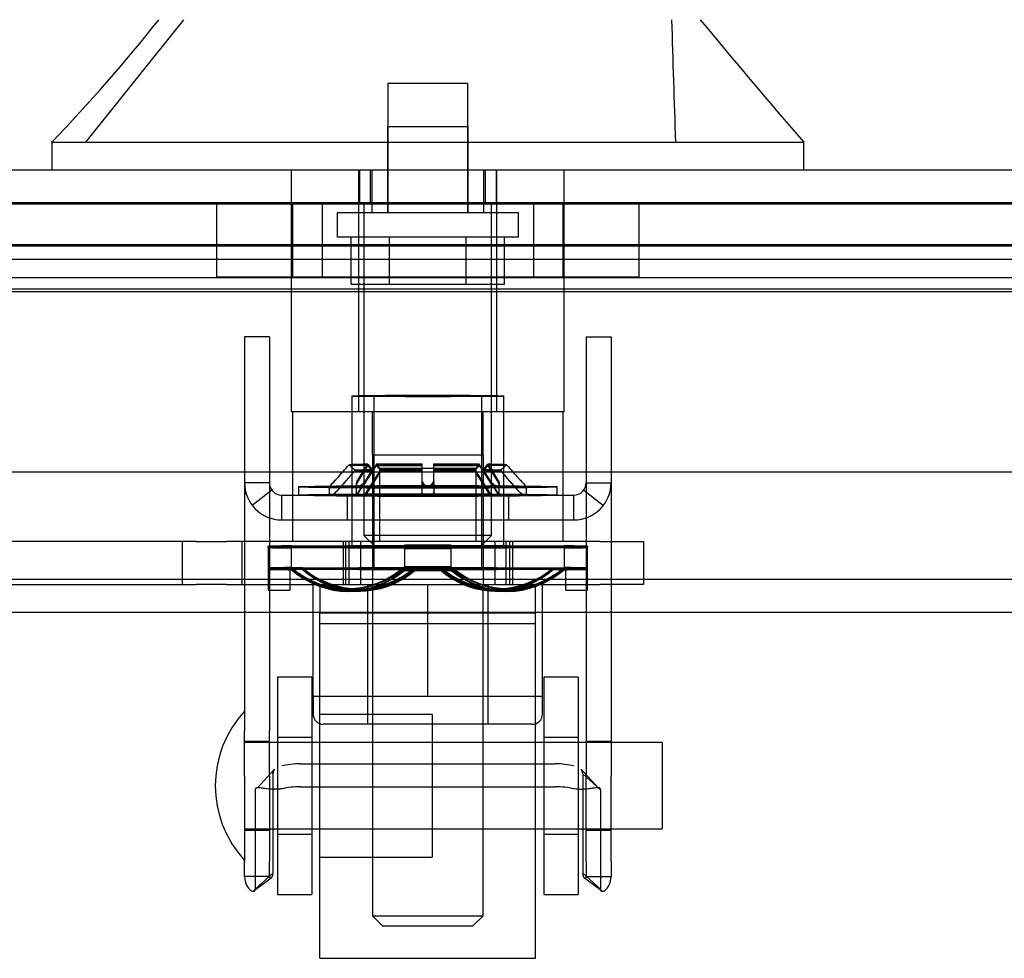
# Model space of a CAD drawing. Header units: inches. Extents: x 1 to 359, y -2 to 239.
# Tile 21 of 65: x 128.75 to 131.6, y 43.84 to 46.56. Entities that reach past the tile are written whole.
import ezdxf
from ezdxf.enums import TextEntityAlignment as Align
from ezdxf.lldxf.tags import DXFTag

# ---------------------------------------------------------------- set-up
doc = ezdxf.new("R2010")
doc.units = ezdxf.units.IN
doc.header["$MEASUREMENT"] = 0
for name, color, linetype in [('COM70220', 7, 'Continuous'), ('COM70838', 7, 'Continuous'), ('COM70839-6', 7, 'Continuous'), ('COM71196-10', 7, 'Continuous'), ('COM71298-10', 7, 'Continuous'), ('COM71299-10', 7, 'Continuous'), ('Default', 7, 'Continuous'), ('HAN13068', 7, 'Continuous'), ('HAN13068_NUT', 7, 'Continuous'), ('HAN13068_SCREW', 7, 'Continuous'), ('HAN_NUT', 7, 'Continuous'), ('NTS18147', 7, 'Continuous'), ('ROL87452', 7, 'Continuous'), ('RVT17786', 7, 'Continuous'), ('RVT19000', 7, 'Continuous'), ('SPC87322', 7, 'Continuous'), ('STD26122', 7, 'Continuous'), ('WAF25376', 7, 'Continuous'), ('WAM30038', 7, 'Continuous')]:
    doc.layers.add(name, color=color, linetype=linetype)
doc.styles.add('SEACAD_Times_New_Roman', font='times.ttf')
tags = doc.linetypes.add('HIDDEN2', pattern=[0.1875, 0.125, -0.0625]).pattern_tags.tags
tags[6:7] = [DXFTag(74, 4), DXFTag(75, 0), DXFTag(340, '0'), DXFTag(46, 0.0), DXFTag(50, 0.0), DXFTag(44, 0.0), DXFTag(45, 0.0)]
tags[4:5] = [DXFTag(74, 4), DXFTag(75, 0), DXFTag(340, '0'), DXFTag(46, 0.0), DXFTag(50, 0.0), DXFTag(44, 0.0), DXFTag(45, 0.0)]
doc.dimstyles.new('HAMMOND_(STH_-_540x360)', dxfattribs={"dimtxt": 2, "dimasz": 2.5, "dimexe": 1, "dimexo": 1, "dimgap": 0.5, "dimtad": 0, "dimtih": 1, "dimtoh": 1, "dimzin": 0, "dimdsep": 46, "dimtxsty": 'SEACAD_Times_New_Roman', "dimblk1": '_SE_FILLED', "dimblk2": '_SE_FILLED', "dimsah": 1, "dimcen": 1, "dimadec": 0, "dimazin": 0, "dimtfac": 0.8, "dimtofl": 0, "dimtmove": 0, "dimatfit": 3, "dimfxl": 1, "dimtolj": 1, "dimtzin": 0, "dimarcsym": 0})

# ---------------------------------------------------------------- blocks, each defined once
blk = doc.blocks.new('SE2')
at = {"layer": 'COM70220', "color": 7, "linetype": 'HIDDEN2'}
for p, q in [((128.0418, 46.0292), (160.5098, 46.0292)), ((128.0418, 46.0282), (160.5098, 46.0282)), ((128.0418, 46.0262), (160.5098, 46.0262)), ((128.0418, 45.7802), (160.5098, 45.7802))]:
    blk.add_line(p, q, dxfattribs=at)
at = {"layer": 'COM70838', "color": 7, "linetype": 'HIDDEN2'}
for p, q in [((129.2612, 45.0482), (128.5478, 45.0482)), ((129.2213, 45.0482), (129.2213, 44.9232)), ((129.2612, 45.0482), (129.3496, 45.0482)), ((130.4328, 45.0482), (129.3496, 45.0482)), ((129.3943, 44.9232), (129.3943, 45.0482)), ((129.6878, 45.0482), (129.6878, 44.9232)), ((129.7378, 45.0482), (129.7378, 44.9232)), ((130.1278, 44.9232), (130.1278, 45.0482)), ((130.1778, 45.0482), (130.1778, 44.9232)), ((130.4328, 45.0482), (130.5578, 45.0482)), ((130.5578, 45.0482), (130.5578, 44.9232)), ((128.6028, 44.9232), (129.2612, 44.9232)), ((129.3496, 44.9232), (129.2612, 44.9232)), ((129.3496, 44.9232), (129.9152, 44.9232)), ((129.9505, 44.9232), (130.4328, 44.9232)), ((130.5578, 44.9232), (130.4328, 44.9232))]:
    blk.add_line(p, q, dxfattribs=at)
at = {"layer": 'COM70839-6', "color": 7, "linetype": 'HIDDEN2'}
for p, q in [((129.4736, 45.6413), (129.4016, 45.6413)), ((129.4016, 45.6413), (129.4016, 45.5962)), ((129.4736, 45.6413), (129.4736, 45.5962)), ((130.392, 45.6413), (130.464, 45.6413)), ((130.392, 45.6413), (130.392, 45.5962)), ((130.464, 45.6413), (130.464, 45.5962)), ((129.4016, 45.5962), (129.4016, 44.4989)), ((129.4736, 45.5962), (129.4736, 44.4989)), ((130.392, 45.5962), (130.392, 44.4989)), ((130.464, 45.5962), (130.464, 44.4989)), ((129.4736, 45.2182), (129.4016, 45.2182)), ((130.392, 45.2182), (130.464, 45.2182)), ((129.4811, 45.1963), (129.424, 45.1524)), ((129.5096, 45.1822), (130.356, 45.1822)), ((129.5096, 45.1102), (129.5096, 45.1822)), ((129.6988, 45.1822), (129.6988, 45.1102)), ((129.7923, 45.1822), (129.7923, 45.1102)), ((130.0733, 45.1102), (130.0733, 45.1822)), ((130.1668, 45.1822), (130.1668, 45.1102)), ((130.356, 45.1102), (130.356, 45.1822)), ((130.3846, 45.1963), (130.4417, 45.1524)), ((129.5096, 45.1102), (130.356, 45.1102)), ((129.4016, 44.3678), (129.4016, 44.4989)), ((129.4736, 44.3678), (129.4736, 44.4989)), ((130.392, 44.4989), (130.392, 44.3678)), ((130.464, 44.4989), (130.464, 44.3678)), ((129.4736, 44.4683), (129.4016, 44.4683)), ((130.464, 44.4683), (130.392, 44.4683)), ((129.4885, 44.3875), (129.4393, 44.3342)), ((129.4885, 44.3875), (129.4396, 44.3341)), ((129.5635, 44.4034), (130.3021, 44.4034)), ((130.4264, 44.3342), (130.3771, 44.3875)), ((129.4016, 44.3678), (129.4016, 44.1211)), ((129.4736, 44.3678), (129.4736, 44.1211)), ((129.4839, 44.3742), (129.4839, 44.0863)), ((130.3817, 44.3742), (130.4331, 44.3278)), ((130.3817, 44.3742), (130.3817, 44.0863)), ((130.392, 44.1211), (130.392, 44.3678)), ((130.464, 44.1211), (130.464, 44.3678)), ((129.4325, 44.3278), (129.4325, 44.0399)), ((129.5635, 44.3371), (130.3021, 44.3371)), ((130.4331, 44.3278), (130.4331, 44.0399)), ((129.4016, 44.2113), (129.4736, 44.2113)), ((130.392, 44.2113), (130.464, 44.2113)), ((129.4016, 44.0768), (129.4016, 44.1211)), ((129.4736, 44.0768), (129.4736, 44.1211)), ((130.392, 44.1211), (130.392, 44.0768)), ((130.464, 44.1211), (130.464, 44.0768)), ((129.4736, 44.0768), (129.4016, 44.0768)), ((129.4262, 44.034), (129.479, 44.0729)), ((129.4262, 44.034), (129.479, 44.0729)), ((129.4839, 44.0863), (129.4325, 44.0399)), ((130.3817, 44.0863), (130.4331, 44.0399)), ((130.3866, 44.0729), (130.4395, 44.034)), ((130.3866, 44.0729), (130.4395, 44.034)), ((130.392, 44.0768), (130.464, 44.0768))]:
    blk.add_line(p, q, dxfattribs=at)
for centre, radius, start, end in [((129.5096, 45.2182), 0.108, 180, 270), ((129.5096, 45.2182), 0.036, 180, 270), ((130.356, 45.2182), 0.108, 270, 360), ((130.356, 45.2182), 0.036, 270, 360)]:
    blk.add_arc(centre, radius, start, end, dxfattribs=at)
for centre, major_axis, start_param, end_param in [((129.5635, 44.3643), (-0.1, 0), 4.712389, 5.281717), ((130.3021, 44.3643), (0.1, 0), 1.001468, 1.570796), ((129.5635, 44.298), (0.1, 0), 1.570796, 2.140125), ((130.3021, 44.298), (0.1, 0), 1.001468, 1.570796)]:
    blk.add_ellipse(centre, major_axis=major_axis, ratio=0.390731, start_param=start_param, end_param=end_param, dxfattribs=at)
for points, knots in [([(129.4839, 44.3742), (129.4839, 44.3748), (129.484, 44.3752), (129.484, 44.376), (129.484, 44.3762), (129.4841, 44.3774), (129.4842, 44.3781), (129.4845, 44.3802), (129.4848, 44.3815), (129.4861, 44.3846), (129.4872, 44.3863), (129.4888, 44.3877)], [0, 0, 0, 0, 0.03125, 0.03125, 0.0625, 0.0625, 0.125, 0.125, 0.25, 0.25, 0.4563743, 0.4563743, 0.4563743, 0.4563743]), ([(130.3817, 44.3742), (130.3817, 44.3748), (130.3817, 44.3752), (130.3817, 44.376), (130.3817, 44.3762), (130.3816, 44.3774), (130.3815, 44.3781), (130.3812, 44.3802), (130.3808, 44.3815), (130.3796, 44.3846), (130.3784, 44.3863), (130.3769, 44.3877)], [0, 0, 0, 0, 0.03125, 0.03125, 0.0625, 0.0625, 0.125, 0.125, 0.25, 0.25, 0.4563743, 0.4563743, 0.4563743, 0.4563743]), ([(129.5096, 44.3309), (129.508, 44.3307), (129.5048, 44.3303), (129.4985, 44.3298), (129.4909, 44.3295), (129.4824, 44.3296), (129.4721, 44.3302), (129.4609, 44.3315), (129.4501, 44.3333), (129.442, 44.3344), (129.437, 44.3341), (129.4342, 44.3328), (129.4328, 44.3309), (129.4326, 44.3288), (129.4325, 44.3278)], [0, 0, 0, 0, 0.040175, 0.080102, 0.158226, 0.23381, 0.30692, 0.445198, 0.573002, 0.690655, 0.799398, 0.868041, 0.934412, 1, 1, 1, 1]), ([(130.4331, 44.3278), (130.4331, 44.3286), (130.4329, 44.3301), (130.4322, 44.3319), (130.4309, 44.3331), (130.427, 44.3347), (130.4186, 44.3338), (130.4068, 44.3318), (130.3983, 44.3307), (130.3903, 44.3299), (130.3805, 44.3294), (130.3687, 44.3295), (130.3603, 44.3305), (130.356, 44.3309)], [0, 0, 0, 0, 0.049102, 0.098523, 0.149018, 0.200844, 0.426475, 0.554365, 0.622319, 0.692911, 0.79099, 0.893216, 1, 1, 1, 1]), ([(129.4016, 44.0768), (129.4016, 44.0669), (129.4039, 44.0582), (129.4105, 44.0448), (129.4147, 44.0402), (129.4226, 44.0345), (129.4262, 44.0336), (129.4299, 44.0344), (129.4309, 44.0351), (129.4317, 44.0362), (129.4318, 44.0365), (129.4321, 44.037), (129.4322, 44.0375), (129.4323, 44.0382), (129.4324, 44.0389), (129.4325, 44.0399)], [0, 0, 0, 0, 0.25, 0.25, 0.5, 0.5, 0.75, 0.75, 0.875, 0.875, 0.90625, 0.90625, 0.9375, 0.9375, 1, 1, 1, 1]), ([(129.4736, 44.0768), (129.4736, 44.0766), (129.4737, 44.0761), (129.4738, 44.0751), (129.4741, 44.074), (129.4747, 44.0731), (129.4763, 44.0718), (129.4796, 44.0725), (129.4821, 44.0762), (129.4832, 44.0797), (129.4836, 44.0817), (129.4839, 44.0839), (129.4839, 44.0855), (129.4839, 44.0863)], [0, 0, 0, 0, 0.026381, 0.052905, 0.106971, 0.162948, 0.220486, 0.464488, 0.727123, 0.794792, 0.862936, 0.931376, 1, 1, 1, 1]), ([(130.3817, 44.0863), (130.3818, 44.0855), (130.3818, 44.0839), (130.382, 44.0817), (130.3824, 44.0797), (130.3835, 44.0762), (130.3861, 44.0725), (130.3894, 44.0718), (130.3909, 44.0731), (130.3915, 44.074), (130.3919, 44.0751), (130.392, 44.0761), (130.392, 44.0766), (130.392, 44.0768)], [0, 0, 0, 0, 0.068623, 0.137063, 0.205208, 0.272877, 0.535512, 0.779514, 0.837052, 0.893029, 0.947093, 0.973617, 1, 1, 1, 1]), ([(130.392, 44.0768), (130.392, 44.0766), (130.392, 44.0761), (130.3919, 44.0751), (130.3915, 44.074), (130.3909, 44.0731), (130.3894, 44.0719), (130.3877, 44.0721), (130.3865, 44.073)], [0, 0, 0, 0, 0.0263814, 0.0529045, 0.1069707, 0.1629481, 0.2204857, 0.4558046, 0.4558046, 0.4558046, 0.4558046]), ([(130.4331, 44.0399), (130.4332, 44.0394), (130.4333, 44.039), (130.4333, 44.0382), (130.4334, 44.0381), (130.4336, 44.037), (130.4338, 44.0364), (130.4347, 44.035), (130.4358, 44.0344), (130.4395, 44.0336), (130.4431, 44.0345), (130.4509, 44.0402), (130.4552, 44.0449), (130.4617, 44.0581), (130.464, 44.067), (130.464, 44.0768)], [0, 0, 0, 0, 0.03125, 0.03125, 0.0625, 0.0625, 0.125, 0.125, 0.25, 0.25, 0.5, 0.5, 0.75, 0.75, 1, 1, 1, 1])]:
    blk.add_open_spline(points, degree=3, knots=knots, dxfattribs=at)
blk.add_open_spline([(129.4888, 44.3877), (129.4854, 44.3845), (129.4839, 44.3802), (129.4839, 44.3742)], degree=3, dxfattribs=at)
at = {"layer": 'COM71196-10', "color": 7, "linetype": 'Continuous'}
for p, q in [((127.4658, 46.1252), (161.0858, 46.1252)), ((127.3709, 45.2502), (161.1808, 45.2502))]:
    blk.add_line(p, q, dxfattribs=at)
at = {"layer": 'COM71196-10', "color": 7, "linetype": 'HIDDEN2'}
for p, q in [((129.7344, 46.1252), (129.7344, 46.0302)), ((129.7658, 46.1252), (129.7658, 46.0302)), ((130.0998, 46.0302), (130.0998, 46.1252)), ((130.1313, 46.1252), (130.1313, 46.0302)), ((127.4658, 46.0302), (161.0858, 46.0302))]:
    blk.add_line(p, q, dxfattribs=at)
at = {"layer": 'COM71298-10', "color": 7, "linetype": 'HIDDEN2'}
for p, q in [((160.7128, 45.9075), (127.6748, 45.9075)), ((160.4628, 45.865), (127.9248, 45.865)), ((160.7125, 45.8125), (127.6752, 45.8125)), ((160.4628, 45.7714), (127.9248, 45.7714))]:
    blk.add_line(p, q, dxfattribs=at)
at = {"layer": 'COM71299-10', "color": 7, "linetype": 'HIDDEN2'}
for p, q in [((127.6748, 45.9052), (160.7128, 45.9052)), ((90.1228, 44.8432), (161.9928, 44.8432))]:
    blk.add_line(p, q, dxfattribs=at)
at = {"layer": 'COM71299-10', "color": 7, "linetype": 'Continuous'}
blk.add_line((90.1228, 44.9382), (161.9928, 44.9382), dxfattribs=at)
at = {"layer": 'HAN13068', "color": 7, "linetype": 'HIDDEN2'}
for p, q in [((128.942, 46.2052), (129.2255, 46.5602)), ((129.8163, 46.2502), (130.0493, 46.2502)), ((129.8163, 46.2502), (129.8163, 46.0002)), ((130.0493, 46.0002), (130.0493, 46.2502)), ((129.5373, 45.4232), (129.5373, 46.1252)), ((129.7333, 45.4232), (129.7333, 46.1252)), ((129.7703, 46.1252), (129.7703, 46.0002)), ((130.0953, 46.0002), (130.0953, 46.1252)), ((130.1324, 45.4232), (130.1324, 46.1252)), ((130.3283, 45.4232), (130.3283, 46.1252)), ((129.7333, 45.4232), (129.5373, 45.4232)), ((130.1324, 45.4232), (129.7333, 45.4232)), ((129.7728, 45.2982), (129.7728, 45.4232)), ((130.0928, 45.2982), (130.0928, 45.4232)), ((130.3283, 45.4232), (130.1324, 45.4232)), ((129.9328, 45.2982), (129.7728, 45.2982)), ((130.0928, 45.2982), (129.9328, 45.2982)), ((129.7728, 44.9232), (129.7728, 43.9632)), ((130.0928, 43.9632), (130.0928, 44.9232)), ((129.7728, 43.9632), (130.0928, 43.9632)), ((129.7728, 43.9632), (129.8028, 43.9332)), ((130.0628, 43.9332), (130.0928, 43.9632)), ((130.0628, 43.9332), (129.8028, 43.9332))]:
    blk.add_line(p, q, dxfattribs=at)
at = {"layer": 'HAN13068', "color": 7, "linetype": 'Continuous'}
for p, q in [((128.843, 46.2082), (128.843, 46.1252)), ((128.843, 46.2052), (129.1944, 46.2052)), ((129.1944, 46.2052), (129.4272, 46.2052)), ((129.4273, 46.2052), (129.8736, 46.2052)), ((129.8736, 46.2052), (129.9921, 46.2052)), ((129.9921, 46.2052), (130.0432, 46.2052)), ((130.0432, 46.2052), (130.1914, 46.2052)), ((130.1914, 46.2052), (130.6712, 46.2052)), ((130.6712, 46.2052), (131.0226, 46.2052)), ((131.0227, 46.1252), (131.0227, 46.2082))]:
    blk.add_line(p, q, dxfattribs=at)
for centre, radius, start, end in [((125.051, 49.8374), 5.2509, 316.2334, 321.3827), ((143.1385, 56.7495), 16.0617, 219.37458, 221.03271)]:
    blk.add_arc(centre, radius, start, end, dxfattribs=at)
at = {"layer": 'HAN13068', "color": 7, "linetype": 'HIDDEN2'}
blk.add_open_spline([(130.6514, 46.2052), (130.6476, 46.3235), (130.6439, 46.4419), (130.6401, 46.5602)], degree=3, dxfattribs=at)
at = {"layer": 'HAN13068_NUT', "color": 7, "linetype": 'HIDDEN2'}
for p, q in [((129.6003, 44.5982), (129.6003, 44.9232)), ((129.7578, 44.9232), (129.7578, 44.5182)), ((129.9328, 44.5982), (129.9328, 44.9232)), ((130.1078, 44.5182), (130.1078, 44.9232)), ((130.2653, 44.5982), (130.2653, 44.9232)), ((129.7666, 44.5982), (129.6003, 44.5982)), ((129.6003, 44.5982), (129.6003, 44.5482)), ((129.9328, 44.5982), (129.7666, 44.5982)), ((130.0991, 44.5982), (129.9328, 44.5982)), ((130.2653, 44.5982), (130.0991, 44.5982)), ((130.2653, 44.5482), (130.2653, 44.5982)), ((130.2353, 44.5182), (129.6303, 44.5182))]:
    blk.add_line(p, q, dxfattribs=at)
for centre, start, end in [((129.6303, 44.5482), 180, 270), ((130.2353, 44.5482), 270, 0)]:
    blk.add_arc(centre, 0.03, start, end, dxfattribs=at)
at = {"layer": 'HAN13068_SCREW', "color": 7, "linetype": 'HIDDEN2'}
for p, q in [((130.0488, 46.3752), (129.8168, 46.3752)), ((129.8168, 46.3752), (129.8168, 46.0002)), ((130.0488, 46.0002), (130.0488, 46.3752)), ((130.1953, 46.0002), (129.6703, 46.0002)), ((129.6703, 46.0002), (129.6703, 45.9302)), ((130.1953, 45.9302), (130.1953, 46.0002)), ((130.1953, 45.9302), (129.6703, 45.9302)), ((129.7106, 45.7932), (129.7106, 45.9302)), ((129.8217, 45.7932), (129.8217, 45.9302)), ((130.044, 45.7932), (130.044, 45.9302)), ((130.1551, 45.7932), (130.1551, 45.9302)), ((129.7106, 45.7932), (129.8217, 45.7932)), ((129.8217, 45.7932), (130.044, 45.7932)), ((130.044, 45.7932), (130.1551, 45.7932))]:
    blk.add_line(p, q, dxfattribs=at)
at = {"layer": 'HAN_NUT', "color": 7, "linetype": 'HIDDEN2'}
for p, q in [((129.3208, 46.0302), (129.3208, 45.8152)), ((129.5403, 46.0302), (129.5403, 45.8152)), ((129.6268, 46.0302), (129.6268, 45.8152)), ((130.2388, 46.0302), (130.2388, 45.8152)), ((130.3253, 45.8152), (130.3253, 46.0302)), ((130.5448, 46.0302), (130.5448, 45.8152)), ((129.3208, 45.8152), (129.6268, 45.8152)), ((129.6268, 45.8152), (130.2388, 45.8152)), ((130.2388, 45.8152), (130.5448, 45.8152))]:
    blk.add_line(p, q, dxfattribs=at)
at = {"layer": 'NTS18147', "color": 7, "linetype": 'HIDDEN2'}
for p, q in [((129.7128, 45.4697), (129.7128, 45.0322)), ((129.7128, 45.4697), (129.7128, 45.0322)), ((129.7763, 45.4697), (129.7763, 44.9692)), ((129.7763, 45.4697), (129.7763, 44.9692)), ((130.0893, 44.9692), (130.0893, 45.4697)), ((130.0893, 44.9692), (130.0893, 45.4697)), ((130.1528, 45.0322), (130.1528, 45.4697)), ((130.1528, 45.0322), (130.1528, 45.4697)), ((129.4698, 45.0303), (129.4698, 45.0342)), ((129.5379, 45.0354), (129.8648, 45.0373)), ((129.5379, 45.0354), (129.5379, 45.0291)), ((129.5379, 45.0337), (129.8648, 45.0345)), ((129.5379, 45.0337), (129.5379, 45.0308)), ((129.8648, 45.0271), (129.8648, 45.0373)), ((129.8648, 45.0299), (129.8648, 45.0345)), ((130.0009, 45.0373), (130.3278, 45.0354)), ((130.0009, 45.0373), (130.0009, 45.0271)), ((130.0009, 45.0345), (130.3278, 45.0337)), ((130.0009, 45.0345), (130.0009, 45.0299)), ((130.3278, 45.0291), (130.3278, 45.0354)), ((130.3278, 45.0308), (130.3278, 45.0337)), ((130.3958, 45.0342), (130.3958, 45.0303)), ((129.4698, 45.0303), (129.4698, 44.9683)), ((129.4698, 45.0303), (129.4698, 44.9673)), ((129.8648, 45.0299), (129.5379, 45.0308)), ((129.5379, 44.9678), (129.5379, 45.0308)), ((129.8648, 45.0271), (129.5379, 45.0291)), ((129.5379, 44.9661), (129.5379, 45.0291)), ((129.8648, 45.0299), (129.8648, 44.9669)), ((129.8648, 45.0271), (129.8648, 44.9641)), ((130.3278, 45.0308), (130.0009, 45.0299)), ((130.0009, 44.9669), (130.0009, 45.0299)), ((130.3278, 45.0291), (130.0009, 45.0271)), ((130.0009, 44.9641), (130.0009, 45.0271)), ((130.3278, 45.0308), (130.3278, 44.9678)), ((130.3278, 45.0291), (130.3278, 44.9661)), ((130.3958, 44.9683), (130.3958, 45.0303)), ((130.3958, 44.9673), (130.3958, 45.0303)), ((129.5328, 44.9712), (129.4698, 44.9712)), ((129.5328, 44.9701), (129.4698, 44.9701)), ((129.5328, 44.9683), (129.4698, 44.9683)), ((129.4698, 44.9683), (129.4698, 44.9072)), ((129.5328, 44.9673), (129.4698, 44.9673)), ((129.4698, 44.9673), (129.4698, 44.9072)), ((129.5328, 44.9673), (129.5328, 44.9712)), ((129.5328, 44.9683), (129.5328, 44.9072)), ((129.5328, 44.9673), (129.5328, 44.9072)), ((129.5694, 44.9718), (129.5379, 44.9724)), ((129.5694, 44.9704), (129.5379, 44.9707)), ((129.5694, 44.968), (129.5379, 44.9678)), ((129.5694, 44.9666), (129.5379, 44.9661)), ((129.5694, 44.9718), (129.8963, 44.9738)), ((129.5694, 44.9704), (129.8963, 44.9713)), ((129.8963, 44.9671), (129.5694, 44.968)), ((129.8963, 44.9647), (129.5694, 44.9666)), ((129.8963, 44.9738), (129.8648, 44.9743)), ((129.8963, 44.9713), (129.8648, 44.9716)), ((129.8963, 44.9671), (129.8648, 44.9669)), ((129.8963, 44.9647), (129.8648, 44.9641)), ((129.9694, 44.9738), (130.0009, 44.9743)), ((129.9694, 44.9738), (130.2963, 44.9718)), ((129.9694, 44.9713), (130.0009, 44.9716)), ((129.9694, 44.9713), (130.2963, 44.9704)), ((130.2963, 44.968), (129.9694, 44.9671)), ((129.9694, 44.9671), (130.0009, 44.9669)), ((130.2963, 44.9666), (129.9694, 44.9647)), ((129.9694, 44.9647), (130.0009, 44.9641)), ((130.2963, 44.9718), (130.3278, 44.9724)), ((130.2963, 44.9704), (130.3278, 44.9707)), ((130.2963, 44.968), (130.3278, 44.9678)), ((130.2963, 44.9666), (130.3278, 44.9661)), ((130.3328, 44.9712), (130.3328, 44.9673)), ((130.3328, 44.9712), (130.3958, 44.9712)), ((130.3328, 44.9701), (130.3958, 44.9701)), ((130.3328, 44.9683), (130.3958, 44.9683)), ((130.3328, 44.9072), (130.3328, 44.9683)), ((130.3328, 44.9673), (130.3958, 44.9673)), ((130.3328, 44.9072), (130.3328, 44.9673)), ((130.3958, 44.9072), (130.3958, 44.9683)), ((130.3958, 44.9072), (130.3958, 44.9673)), ((129.4698, 44.9072), (129.5328, 44.9072)), ((129.4698, 44.9072), (129.5328, 44.9072)), ((129.6957, 44.9114), (129.7272, 44.9108)), ((129.6987, 44.9091), (129.7302, 44.9089)), ((129.7039, 44.9053), (129.7354, 44.9056)), ((129.707, 44.9031), (129.7385, 44.9037)), ((130.1272, 44.9037), (130.1587, 44.9031)), ((130.1302, 44.9056), (130.1617, 44.9053)), ((130.1354, 44.9089), (130.1669, 44.9091)), ((130.1385, 44.9108), (130.17, 44.9114)), ((130.3328, 44.9072), (130.3958, 44.9072)), ((130.3328, 44.9072), (130.3958, 44.9072))]:
    blk.add_line(p, q, dxfattribs=at)
for centre, radius, start, end in [((129.9328, -3.0557), 48.0931, 89.91896, 90.08104), ((129.9328, -59.9071), 104.9417, 89.962859, 90.037141), ((129.9328, 149.9716), 104.9417, 269.962859, 270.037141), ((129.9328, 93.1202), 48.0931, 269.91896, 270.08104), ((129.9328, -3.1187), 48.0931, 89.91896, 90.08104), ((129.9328, -59.9701), 104.9417, 89.962859, 90.037141), ((129.9328, 149.9086), 104.9417, 269.962859, 270.037141), ((129.9328, 93.0572), 48.0931, 269.91896, 270.08104)]:
    blk.add_arc(centre, radius, start, end, dxfattribs=at)
for centre, major_axis, ratio in [((129.9328, 45.4697), (-0.22, 0), 0.0103), ((129.9328, 45.4697), (-0.1565, 0), 0.0103), ((129.9328, 45.4697), (0.1565, 0), 0.00472), ((129.9328, 45.0322), (-0.22, 0), 0.0103), ((129.9328, 45.0322), (0.22, 0), 0.00472), ((129.9328, 44.9692), (-0.1565, 0), 0.0103), ((129.9328, 44.9692), (0.1565, 0), 0.00472)]:
    blk.add_ellipse(centre, major_axis=major_axis, ratio=ratio, dxfattribs=at)
for centre, major_axis, ratio, start_param, end_param in [((129.9328, 45.4697), (0.22, 0), 0.00472, 3.141593, 6.283185), ((129.9328, 45.0322), (-0.5, 0), 0.0103, -0.660077, -0.38712), ((129.9328, 45.0322), (-0.5, 0), 0.00472, -0.660077, -0.38712), ((129.9328, 45.0322), (0.5, 0), 0.0103, 0.38712, 0.660077), ((129.9328, 45.0322), (0.5, 0), 0.00472, 0.38712, 0.660077), ((129.9328, 45.0322), (-0.5, 0), 0.00472, 0.38712, 0.660077), ((129.9328, 45.0322), (-0.5, 0), 0.0103, 0.38712, 0.660077), ((129.9328, 45.0322), (0.5, 0), 0.00472, -0.660077, -0.38712), ((129.9328, 45.0322), (0.5, 0), 0.0103, -0.660077, -0.38712), ((129.9328, 44.9692), (-0.5, 0), 0.0103, -0.660077, -0.38712), ((129.9328, 44.9692), (-0.5, 0), 0.00472, -0.660077, -0.38712), ((129.9328, 44.9692), (-0.5, 0), 0.00472, 0.38712, 0.660077), ((129.9328, 44.9692), (-0.5, 0), 0.0103, 0.38712, 0.660077), ((129.7013, 45.2297), (0.0057, 0.3183), 0.865979, 2.527481, 3.7969), ((129.7013, 45.2274), (0.0026, 0.3183), 0.866016, 2.516323, 3.785743), ((129.7013, 45.2237), (-0.0026, 0.3183), 0.866016, 2.497443, 3.766862), ((129.7013, 45.2214), (-0.0057, 0.3183), 0.865979, 2.486285, 3.755705), ((129.7328, 45.2291), (0.0057, 0.3183), 0.865979, 2.527481, 3.7969), ((129.7328, 45.2272), (0.0026, 0.3183), 0.866016, 2.516323, 3.785743), ((129.7328, 45.2239), (-0.0026, 0.3183), 0.866016, 2.497443, 3.766862), ((129.7328, 45.222), (-0.0057, 0.3183), 0.865979, 2.486285, 3.755705), ((130.1328, 45.2291), (-0.0057, 0.3183), 0.865979, 2.486285, 3.755705), ((130.1328, 45.2272), (-0.0026, 0.3183), 0.866016, 2.497443, 3.766862), ((130.1328, 45.2239), (0.0026, 0.3183), 0.866016, 2.516323, 3.785743), ((130.1328, 45.222), (0.0057, 0.3183), 0.865979, 2.527481, 3.7969), ((130.1643, 45.2297), (-0.0057, 0.3183), 0.865979, 2.486285, 3.755705), ((130.1643, 45.2274), (-0.0026, 0.3183), 0.866016, 2.497443, 3.766862), ((130.1643, 45.2237), (0.0026, 0.3183), 0.866016, 2.516323, 3.785743), ((130.1643, 45.2214), (0.0057, 0.3183), 0.865979, 2.527481, 3.7969), ((129.9328, 44.9692), (0.5, 0), 0.0103, 0.38712, 0.660077), ((129.9328, 44.9692), (0.5, 0), 0.00472, 0.38712, 0.660077), ((129.9328, 44.9692), (0.5, 0), 0.00472, -0.660077, -0.38712), ((129.9328, 44.9692), (0.5, 0), 0.0103, -0.660077, -0.38712)]:
    blk.add_ellipse(centre, major_axis=major_axis, ratio=ratio, start_param=start_param, end_param=end_param, dxfattribs=at)
at = {"layer": 'ROL87452', "color": 7, "linetype": 'HIDDEN2'}
for p, q in [((129.6203, 43.8398), (129.6203, 44.8398)), ((130.2453, 44.8398), (129.6203, 44.8398)), ((130.2453, 43.8398), (130.2453, 44.8398)), ((129.9453, 44.5463), (129.6203, 44.5463)), ((129.9453, 44.5463), (129.9453, 44.1333)), ((130.2453, 44.4648), (129.9453, 44.4648)), ((129.9453, 44.2148), (130.2453, 44.2148)), ((129.6203, 44.1333), (129.9453, 44.1333)), ((129.6203, 43.8398), (130.2453, 43.8398))]:
    blk.add_line(p, q, dxfattribs=at)
at = {"layer": 'RVT17786', "color": 7, "linetype": 'HIDDEN2'}
for p, q in [((130.6116, 44.4648), (129.4016, 44.4648)), ((130.6116, 44.4648), (130.6116, 44.2148)), ((129.4016, 44.2148), (130.6116, 44.2148))]:
    blk.add_line(p, q, dxfattribs=at)
blk.add_arc((129.6349, 44.3398), 0.3182, 137.1291, 222.8709, dxfattribs=at)
at = {"layer": 'RVT19000', "color": 7, "linetype": 'HIDDEN2'}
for p, q in [((129.7923, 45.2602), (130.0733, 45.2602)), ((129.7923, 45.2602), (129.7923, 45.0482)), ((130.0733, 45.0482), (130.0733, 45.2602)), ((129.7378, 45.0482), (129.7378, 44.9232)), ((130.1278, 44.9232), (130.1278, 45.0482)), ((129.6203, 44.9232), (129.6203, 44.8398)), ((129.9152, 44.9232), (129.9505, 44.9232)), ((130.2453, 44.8398), (130.2453, 44.9232)), ((129.6203, 44.8102), (130.2453, 44.8102))]:
    blk.add_line(p, q, dxfattribs=at)
at = {"layer": 'SPC87322', "color": 7, "linetype": 'HIDDEN2'}
for p, q in [((129.5403, 45.4232), (129.5403, 45.0482)), ((130.3253, 45.0482), (130.3253, 45.4232)), ((129.7728, 45.2982), (129.7728, 44.9232)), ((130.0928, 45.2982), (130.0928, 44.9232)), ((129.6953, 44.9232), (129.6953, 45.0482)), ((129.7053, 44.9232), (129.7053, 45.0482)), ((130.1603, 44.9232), (130.1603, 45.0482)), ((130.1703, 44.9232), (130.1703, 45.0482))]:
    blk.add_line(p, q, dxfattribs=at)
at = {"layer": 'STD26122', "color": 7, "linetype": 'HIDDEN2'}
for p, q in [((129.7478, 46.0302), (129.7478, 45.0652)), ((130.1178, 45.0652), (130.1178, 46.0302)), ((130.1178, 45.0652), (129.7478, 45.0652)), ((129.7478, 45.0652), (129.7828, 45.0302)), ((130.0828, 45.0302), (130.1178, 45.0652)), ((129.7828, 45.0302), (130.0828, 45.0302))]:
    blk.add_line(p, q, dxfattribs=at)
at = {"layer": 'WAF25376', "color": 7, "linetype": 'HIDDEN2'}
for p, q in [((129.497, 44.6548), (129.497, 44.0248)), ((129.597, 44.6548), (129.497, 44.6548)), ((129.597, 44.6548), (129.597, 44.0248)), ((130.2687, 44.6548), (130.2687, 44.0248)), ((130.3687, 44.6548), (130.2687, 44.6548)), ((130.3687, 44.6548), (130.3687, 44.0248)), ((129.597, 44.4798), (129.497, 44.4798)), ((130.3687, 44.4798), (130.2687, 44.4798)), ((129.497, 44.1998), (129.597, 44.1998)), ((130.2687, 44.1998), (130.3687, 44.1998)), ((129.497, 44.0248), (129.597, 44.0248)), ((130.2687, 44.0248), (130.3687, 44.0248))]:
    blk.add_line(p, q, dxfattribs=at)
at = {"layer": 'WAM30038', "color": 7, "linetype": 'HIDDEN2'}
for p, q in [((129.7226, 45.2544), (129.7046, 45.2703)), ((129.7226, 45.2543), (129.7046, 45.2702)), ((129.7046, 45.2701), (129.7226, 45.2541)), ((129.7046, 45.27), (129.7226, 45.254)), ((129.7308, 45.2271), (129.759, 45.2717)), ((129.7308, 45.2261), (129.759, 45.2709)), ((129.759, 45.2694), (129.7308, 45.2244)), ((129.759, 45.2686), (129.7308, 45.2234)), ((129.7838, 45.2719), (129.7555, 45.2273)), ((129.7838, 45.271), (129.7555, 45.2262)), ((129.7555, 45.2243), (129.7838, 45.2693)), ((129.7555, 45.2232), (129.7838, 45.2684)), ((129.759, 45.2717), (129.7718, 45.2556)), ((129.759, 45.2709), (129.7718, 45.2549)), ((129.7718, 45.2536), (129.759, 45.2694)), ((129.7718, 45.2528), (129.759, 45.2686)), ((129.7965, 45.2559), (129.7838, 45.2719)), ((129.7965, 45.255), (129.7838, 45.271)), ((129.7838, 45.2693), (129.7965, 45.2534)), ((129.7838, 45.2684), (129.7965, 45.2525)), ((129.9153, 45.2725), (129.9153, 45.268)), ((129.9153, 45.2712), (129.9153, 45.2693)), ((129.9153, 45.2691), (129.9153, 45.224)), ((129.9153, 45.2678), (129.9153, 45.2225)), ((129.9503, 45.268), (129.9503, 45.2725)), ((129.9503, 45.2693), (129.9503, 45.2712)), ((129.9503, 45.224), (129.9503, 45.2691)), ((129.9503, 45.2225), (129.9503, 45.2678)), ((130.0819, 45.2719), (130.0691, 45.2559)), ((130.0819, 45.271), (130.0691, 45.255)), ((130.0691, 45.2534), (130.0819, 45.2693)), ((130.0691, 45.2525), (130.0819, 45.2684)), ((130.1102, 45.2273), (130.0819, 45.2719)), ((130.1102, 45.2262), (130.0819, 45.271)), ((130.0819, 45.2693), (130.1102, 45.2243)), ((130.0819, 45.2684), (130.1102, 45.2232)), ((130.0939, 45.2556), (130.1066, 45.2717)), ((130.0939, 45.2549), (130.1066, 45.2709)), ((130.1066, 45.2694), (130.0939, 45.2536)), ((130.1066, 45.2686), (130.0939, 45.2528)), ((130.1066, 45.2717), (130.1349, 45.2271)), ((130.1066, 45.2709), (130.1349, 45.2261)), ((130.1349, 45.2244), (130.1066, 45.2694)), ((130.1349, 45.2234), (130.1066, 45.2686)), ((130.1611, 45.2703), (130.1431, 45.2544)), ((130.1611, 45.2702), (130.1431, 45.2543)), ((130.1431, 45.2541), (130.1611, 45.2701)), ((130.1431, 45.254), (130.1611, 45.27)), ((129.7718, 45.2556), (129.7308, 45.191)), ((129.7718, 45.2549), (129.7308, 45.19)), ((129.7308, 45.1883), (129.7718, 45.2536)), ((129.7308, 45.1873), (129.7718, 45.2528)), ((129.7555, 45.1912), (129.7965, 45.2559)), ((129.7555, 45.1901), (129.7965, 45.255)), ((129.7965, 45.2534), (129.7555, 45.1882)), ((129.7965, 45.2525), (129.7555, 45.187)), ((130.0691, 45.2559), (130.1102, 45.1912)), ((130.0691, 45.255), (130.1102, 45.1901)), ((130.1102, 45.1882), (130.0691, 45.2534)), ((130.1102, 45.187), (130.0691, 45.2525)), ((130.1349, 45.191), (130.0939, 45.2556)), ((130.1349, 45.19), (130.0939, 45.2549)), ((130.0939, 45.2536), (130.1349, 45.1883)), ((130.0939, 45.2528), (130.1349, 45.1873)), ((129.5578, 45.2062), (129.5578, 45.1822)), ((129.5578, 45.2062), (129.5578, 45.1822)), ((129.6471, 45.2062), (129.6471, 45.1822)), ((129.6471, 45.2062), (129.6471, 45.1822)), ((129.7256, 45.2137), (129.7256, 45.2098)), ((129.7256, 45.2127), (129.7256, 45.2109)), ((129.7256, 45.2109), (129.7256, 45.1813)), ((129.7256, 45.2098), (129.7256, 45.1803)), ((129.9153, 45.224), (129.9153, 45.1879)), ((129.9153, 45.2225), (129.9153, 45.1864)), ((129.9503, 45.224), (129.9503, 45.1879)), ((129.9503, 45.2225), (129.9503, 45.1864)), ((130.14, 45.2098), (130.14, 45.2137)), ((130.14, 45.2109), (130.14, 45.2127)), ((130.14, 45.1813), (130.14, 45.2109)), ((130.14, 45.1803), (130.14, 45.2098)), ((130.2186, 45.1822), (130.2186, 45.2062)), ((130.2186, 45.1822), (130.2186, 45.2062)), ((130.3078, 45.1822), (130.3078, 45.2062)), ((130.3078, 45.1822), (130.3078, 45.2062)), ((129.6583, 45.1824), (129.6646, 45.1893)), ((129.6646, 45.189), (129.6583, 45.182)), ((129.7308, 45.191), (129.7272, 45.1841)), ((129.7272, 45.1803), (129.7308, 45.1873)), ((129.7503, 45.1843), (129.7555, 45.1912)), ((129.7555, 45.187), (129.7503, 45.1801)), ((129.9153, 45.1919), (129.9165, 45.185)), ((129.9165, 45.1794), (129.9153, 45.1864)), ((129.9492, 45.185), (129.9503, 45.1919)), ((129.9503, 45.1864), (129.9492, 45.1794)), ((130.1102, 45.1912), (130.1154, 45.1843)), ((130.1154, 45.1801), (130.1102, 45.187)), ((130.1385, 45.1841), (130.1349, 45.191)), ((130.1349, 45.1873), (130.1385, 45.1803)), ((130.2011, 45.1893), (130.2073, 45.1824)), ((130.2073, 45.182), (130.2011, 45.189))]:
    blk.add_line(p, q, dxfattribs=at)
for centre, radius, start, end in [((128.7315, 46.0571), 1.2499, 317.0938, 318.2856), ((129.2746, 45.5692), 0.5201, 315.733, 318.5683), ((129.9333, 45.2271), 0.018, 177.1954, 268.5059), ((129.9334, 45.2256), 0.018, 177.049, 268.355), ((129.9335, 45.2231), 0.0182, 177.052, 267.8568), ((129.9336, 45.2215), 0.0183, 176.9252, 267.6954), ((129.9323, 45.2272), 0.0181, 271.703, 2.5957), ((129.9322, 45.2257), 0.0181, 271.8675, 2.7285), ((129.9322, 45.223), 0.0181, 271.898, 3.1933), ((129.9322, 45.2214), 0.0182, 272.0462, 3.3332), ((131.3247, 46.2306), 1.5076, 221.8163, 222.8043), ((130.6177, 45.594), 0.5565, 221.5245, 224.1742)]:
    blk.add_arc(centre, radius, start, end, dxfattribs=at)
for centre, major_axis, ratio, start_param, end_param in [((129.9328, 45.2701), (-0.2289, 0), 0.0103, -0.708884, -0.076515), ((129.9328, 45.2702), (-0.2289, 0), 0.00472, -0.708884, -0.076515), ((129.9328, 45.2702), (-0.2289, 0), 0.00472, 0.076515, 0.708884), ((129.9328, 45.2701), (-0.2289, 0), 0.0103, 0.076515, 0.708884), ((129.9328, 45.2701), (-0.2289, 0), 0.0103, -1.494282, -0.861913), ((129.9328, 45.2702), (-0.2289, 0), 0.00472, -1.494282, -0.861913), ((129.9328, 45.2702), (-0.2289, 0), 0.00472, 0.861913, 1.494282), ((129.9328, 45.2701), (-0.2289, 0), 0.0103, 0.861913, 1.494282), ((129.9328, 45.2701), (0.2289, 0), 0.0103, 0.861913, 1.494282), ((129.9328, 45.2702), (0.2289, 0), 0.00472, 0.861913, 1.494282), ((129.9328, 45.2702), (0.2289, 0), 0.00472, -1.494282, -0.861913), ((129.9328, 45.2701), (0.2289, 0), 0.0103, -1.494282, -0.861913), ((129.9328, 45.2701), (0.2289, 0), 0.0103, 0.076515, 0.708884), ((129.9328, 45.2702), (0.2289, 0), 0.00472, 0.076515, 0.708884), ((129.9328, 45.2702), (0.2289, 0), 0.00472, -0.708884, -0.076515), ((129.9328, 45.2701), (0.2289, 0), 0.0103, -0.708884, -0.076515), ((129.9328, 45.2542), (-0.211, 0), 0.0103, -0.702364, -0.083034), ((129.9328, 45.2542), (-0.211, 0), 0.00472, -0.702364, -0.083034), ((129.9328, 45.2542), (-0.211, 0), 0.00472, 0.083034, 0.702364), ((129.9328, 45.2542), (-0.211, 0), 0.0103, 0.083034, 0.702364), ((129.9328, 45.2542), (-0.211, 0), 0.0103, -1.487763, -0.868432), ((129.9328, 45.2542), (-0.211, 0), 0.00472, -1.487763, -0.868432), ((129.9328, 45.2542), (-0.211, 0), 0.00472, 0.868432, 1.487763), ((129.9328, 45.2542), (-0.211, 0), 0.0103, 0.868432, 1.487763), ((129.9328, 45.2542), (0.211, 0), 0.0103, 0.868432, 1.487763), ((129.9328, 45.2542), (0.211, 0), 0.00472, 0.868432, 1.487763), ((129.9328, 45.2542), (0.211, 0), 0.00472, -1.487763, -0.868432), ((129.9328, 45.2542), (0.211, 0), 0.0103, -1.487763, -0.868432), ((129.9328, 45.2542), (0.211, 0), 0.0103, 0.083034, 0.702364), ((129.9328, 45.2542), (0.211, 0), 0.00472, 0.083034, 0.702364), ((129.9328, 45.2542), (0.211, 0), 0.00472, -0.702364, -0.083034), ((129.9328, 45.2542), (0.211, 0), 0.0103, -0.702364, -0.083034), ((129.9328, 45.2062), (0.2858, 0), 0.0103, 2.356194, 3.141593), ((129.9328, 45.2062), (0.2858, 0), 0.00472, 2.356194, 3.141593), ((129.9328, 45.2062), (-0.2858, 0), 0.00472, 0, 0.785398), ((129.9328, 45.2062), (-0.2858, 0), 0.0103, 0, 0.785398), ((129.9328, 45.2062), (0.2858, 0), 0.0103, 1.570796, 2.356194), ((129.9328, 45.2062), (-0.2858, 0), 0.00472, 4.712389, 5.497787), ((129.9328, 45.2062), (-0.2858, 0), 0.00472, 0.785398, 1.570796), ((129.9328, 45.2062), (-0.2858, 0), 0.0103, 0.785398, 1.570796), ((129.9328, 45.2062), (0.2858, 0), 0.0103, 0.785398, 1.570796), ((129.9328, 45.2062), (0.2858, 0), 0.00472, 0.785398, 1.570796), ((129.9328, 45.2062), (0.2858, 0), 0.00472, 4.712389, 5.497787), ((129.9328, 45.2062), (-0.2858, 0), 0.0103, 1.570796, 2.356194), ((129.9328, 45.2062), (0.2858, 0), 0.0103, 0, 0.785398), ((129.9328, 45.2062), (0.2858, 0), 0.00472, 0, 0.785398), ((129.9328, 45.2062), (-0.2858, 0), 0.00472, 2.356194, 3.141593), ((129.9328, 45.2062), (-0.2858, 0), 0.0103, 2.356194, 3.141593), ((129.6646, 45.1822), (0.0175, 0), 0.0103, 1.935139, 4.348046), ((129.6646, 45.1822), (0.0175, 0), 0.00472, 1.935139, 4.348046), ((129.9328, 45.1822), (-0.275, 0), 0.0103, -0.725904, -0.059494), ((129.9328, 45.1822), (-0.275, 0), 0.00472, -0.725904, -0.059494), ((129.9328, 45.1822), (-0.275, 0), 0.00472, 0.059494, 0.725904), ((129.9328, 45.1822), (-0.275, 0), 0.0103, 0.059494, 0.725904), ((129.7431, 45.1842), (0.0175, 0), 0.0103, 1.149741, 3.562648), ((129.7431, 45.1831), (0.0175, 0), 0.00472, 1.149741, 3.562648), ((129.7431, 45.1813), (0.0175, 0), 0.00472, 2.720537, 5.133444), ((129.7431, 45.1803), (0.0175, 0), 0.0103, 2.720537, 5.133444), ((129.9328, 45.1822), (-0.275, 0), 0.0103, -1.511302, -0.844892), ((129.9328, 45.1822), (-0.275, 0), 0.00472, -1.511302, -0.844892), ((129.9328, 45.1822), (-0.275, 0), 0.00472, 0.844892, 1.511302), ((129.9328, 45.1822), (-0.275, 0), 0.0103, 0.844892, 1.511302), ((129.9328, 45.185), (0.0175, 0), 0.0103, 0.364343, 2.77725), ((129.9328, 45.1835), (0.0175, 0), 0.00472, 0.364343, 2.77725), ((129.9328, 45.1809), (-0.0175, 0), 0.00472, 0.364343, 2.77725), ((129.9328, 45.1794), (-0.0175, 0), 0.0103, 0.364343, 2.77725), ((129.9328, 45.1822), (0.275, 0), 0.0103, 0.844892, 1.511302), ((129.9328, 45.1822), (0.275, 0), 0.00472, 0.844892, 1.511302), ((129.9328, 45.1822), (0.275, 0), 0.00472, -1.511302, -0.844892), ((129.9328, 45.1822), (0.275, 0), 0.0103, -1.511302, -0.844892), ((130.1225, 45.1842), (-0.0175, 0), 0.0103, 2.720537, 5.133444), ((130.1225, 45.1831), (-0.0175, 0), 0.00472, 2.720537, 5.133444), ((130.1225, 45.1813), (-0.0175, 0), 0.00472, 1.149741, 3.562648), ((130.1225, 45.1803), (-0.0175, 0), 0.0103, 1.149741, 3.562648), ((129.9328, 45.1822), (0.275, 0), 0.0103, 0.059494, 0.725904), ((129.9328, 45.1822), (0.275, 0), 0.00472, 0.059494, 0.725904), ((129.9328, 45.1822), (0.275, 0), 0.00472, -0.725904, -0.059494), ((129.9328, 45.1822), (0.275, 0), 0.0103, -0.725904, -0.059494), ((130.2011, 45.1822), (-0.0175, 0), 0.0103, 1.935139, 4.348046), ((130.2011, 45.1822), (-0.0175, 0), 0.00472, 1.935139, 4.348046)]:
    blk.add_ellipse(centre, major_axis=major_axis, ratio=ratio, start_param=start_param, end_param=end_param, dxfattribs=at)
for centre, major_axis, ratio in [((129.9328, 45.2062), (0.375, 0), 0.0103), ((129.9328, 45.2062), (-0.375, 0), 0.00472), ((129.9328, 45.1822), (0.375, 0), 0.0103), ((129.9328, 45.1822), (-0.375, 0), 0.00472)]:
    blk.add_ellipse(centre, major_axis=major_axis, ratio=ratio, dxfattribs=at)
for points, knots in [([(129.6646, 45.2252), (129.6664, 45.2273), (129.6683, 45.2294), (129.6702, 45.2315), (129.6817, 45.2444), (129.6931, 45.2572), (129.7046, 45.2701)], [0, 0, 0, 0, 0.141448, 0.141448, 0.141448, 1, 1, 1, 1]), ([(129.6646, 45.2251), (129.6664, 45.2272), (129.6683, 45.2293), (129.6702, 45.2314), (129.6817, 45.2443), (129.6931, 45.2571), (129.7046, 45.27)], [0, 0, 0, 0, 0.141448, 0.141448, 0.141448, 1, 1, 1, 1]), ([(130.1611, 45.2701), (130.1726, 45.2572), (130.184, 45.2444), (130.1955, 45.2315), (130.1973, 45.2294), (130.1992, 45.2273), (130.2011, 45.2252)], [0, 0, 0, 0, 0.858552, 0.858552, 0.858552, 1, 1, 1, 1]), ([(130.1611, 45.27), (130.1726, 45.2571), (130.184, 45.2443), (130.1955, 45.2314), (130.1973, 45.2293), (130.1992, 45.2272), (130.2011, 45.2251)], [0, 0, 0, 0, 0.858552, 0.858552, 0.858552, 1, 1, 1, 1]), ([(129.7226, 45.2541), (129.7046, 45.234), (129.6867, 45.2139), (129.6688, 45.1938), (129.6674, 45.1922), (129.666, 45.1906), (129.6646, 45.189)], [0, 0, 0, 0, 0.926871, 0.926871, 0.926871, 1, 1, 1, 1]), ([(129.7226, 45.254), (129.7046, 45.2339), (129.6867, 45.2138), (129.6688, 45.1937), (129.6674, 45.1921), (129.666, 45.1905), (129.6646, 45.189)], [0, 0, 0, 0, 0.926871, 0.926871, 0.926871, 1, 1, 1, 1]), ([(130.2011, 45.189), (130.1997, 45.1906), (130.1983, 45.1922), (130.1969, 45.1938), (130.179, 45.2139), (130.161, 45.234), (130.1431, 45.2541)], [0, 0, 0, 0, 0.073129, 0.073129, 0.073129, 1, 1, 1, 1]), ([(130.2011, 45.189), (130.1997, 45.1905), (130.1983, 45.1921), (130.1969, 45.1937), (130.179, 45.2138), (130.161, 45.2339), (130.1431, 45.254)], [0, 0, 0, 0, 0.073129, 0.073129, 0.073129, 1, 1, 1, 1]), ([(129.7308, 45.2083), (129.7287, 45.2083), (129.7273, 45.209), (129.7257, 45.2115), (129.7255, 45.2132), (129.7261, 45.2186), (129.7281, 45.2228), (129.7308, 45.2271)], [0, 0, 0, 0, 0.25, 0.25, 0.5, 0.5, 1, 1, 1, 1]), ([(129.7308, 45.2234), (129.7294, 45.2213), (129.7283, 45.2191), (129.7265, 45.215), (129.7259, 45.213), (129.7255, 45.2092), (129.7257, 45.2075), (129.7273, 45.205), (129.7287, 45.2041), (129.7308, 45.2041)], [0, 0, 0, 0, 0.25, 0.25, 0.5, 0.5, 0.75, 0.75, 1, 1, 1, 1]), ([(129.7308, 45.2244), (129.7294, 45.2223), (129.7283, 45.2201), (129.7265, 45.216), (129.7259, 45.214), (129.7257, 45.2117), (129.7256, 45.2112), (129.7256, 45.2108)], [0, 0, 0, 0, 0.25, 0.25, 0.5, 0.5, 0.5626015, 0.5626015, 0.5626015, 0.5626015]), ([(129.7555, 45.2273), (129.7542, 45.2252), (129.7526, 45.2231), (129.7491, 45.219), (129.747, 45.217), (129.7427, 45.2133), (129.7403, 45.2117), (129.7353, 45.2091), (129.7328, 45.2083), (129.7308, 45.2083)], [0, 0, 0, 0, 0.25, 0.25, 0.5, 0.5, 0.75, 0.75, 1, 1, 1, 1]), ([(129.7555, 45.2262), (129.7542, 45.2241), (129.7526, 45.222), (129.7491, 45.2179), (129.747, 45.2159), (129.7427, 45.2122), (129.7403, 45.2105), (129.7353, 45.208), (129.7328, 45.2072), (129.7308, 45.2072)], [0, 0, 0, 0, 0.25, 0.25, 0.5, 0.5, 0.75, 0.75, 1, 1, 1, 1]), ([(129.7308, 45.2053), (129.7328, 45.2052), (129.7353, 45.206), (129.7403, 45.2085), (129.7426, 45.2102), (129.7492, 45.2157), (129.7528, 45.22), (129.7555, 45.2243)], [0, 0, 0, 0, 0.25, 0.25, 0.5, 0.5, 1, 1, 1, 1]), ([(129.7308, 45.2041), (129.7328, 45.2041), (129.7353, 45.2049), (129.7403, 45.2074), (129.7426, 45.2091), (129.7492, 45.2146), (129.7528, 45.2188), (129.7555, 45.2232)], [0, 0, 0, 0, 0.25, 0.25, 0.5, 0.5, 1, 1, 1, 1]), ([(130.1349, 45.2083), (130.1329, 45.2083), (130.1303, 45.2091), (130.1254, 45.2117), (130.123, 45.2133), (130.1164, 45.2188), (130.1129, 45.2231), (130.1102, 45.2273)], [0, 0, 0, 0, 0.25, 0.25, 0.5, 0.5, 1, 1, 1, 1]), ([(130.1349, 45.2072), (130.1329, 45.2072), (130.1303, 45.208), (130.1254, 45.2105), (130.123, 45.2122), (130.1164, 45.2177), (130.1129, 45.2219), (130.1102, 45.2262)], [0, 0, 0, 0, 0.25, 0.25, 0.5, 0.5, 1, 1, 1, 1]), ([(130.1102, 45.2243), (130.1115, 45.2221), (130.1131, 45.22), (130.1166, 45.2159), (130.1186, 45.2139), (130.123, 45.2102), (130.1254, 45.2085), (130.1304, 45.206), (130.1329, 45.2052), (130.1349, 45.2053)], [0, 0, 0, 0, 0.25, 0.25, 0.5, 0.5, 0.75, 0.75, 1, 1, 1, 1]), ([(130.1102, 45.2232), (130.1115, 45.221), (130.1131, 45.2189), (130.1166, 45.2148), (130.1186, 45.2127), (130.123, 45.2091), (130.1254, 45.2074), (130.1304, 45.2049), (130.1329, 45.2041), (130.1349, 45.2041)], [0, 0, 0, 0, 0.25, 0.25, 0.5, 0.5, 0.75, 0.75, 1, 1, 1, 1]), ([(130.1349, 45.2271), (130.1363, 45.2249), (130.1374, 45.2229), (130.1391, 45.2188), (130.1397, 45.2168), (130.1402, 45.2132), (130.14, 45.2115), (130.1384, 45.209), (130.1369, 45.2083), (130.1349, 45.2083)], [0, 0, 0, 0, 0.25, 0.25, 0.5, 0.5, 0.75, 0.75, 1, 1, 1, 1]), ([(130.1349, 45.2261), (130.1363, 45.2239), (130.1374, 45.2219), (130.1391, 45.2178), (130.1397, 45.2158), (130.14, 45.2135), (130.14, 45.213), (130.14, 45.2126)], [0, 0, 0, 0, 0.25, 0.25, 0.5, 0.5, 0.5626015, 0.5626015, 0.5626015, 0.5626015]), ([(130.1349, 45.2041), (130.1369, 45.2041), (130.1384, 45.205), (130.14, 45.2075), (130.1402, 45.2092), (130.1395, 45.2148), (130.1376, 45.2191), (130.1349, 45.2234)], [0, 0, 0, 0, 0.25, 0.25, 0.5, 0.5, 1, 1, 1, 1])]:
    blk.add_open_spline(points, degree=3, knots=knots, dxfattribs=at)
blk = doc.blocks.new('DMBLK231')
at = {"layer": 'Default', "linetype": 'Continuous', "transparency": 16777216}
for points in [[(130.6618, 55.529), (128.1618, 55.1123), (130.6618, 54.6957)], [(158.2128, 55.529), (158.2128, 54.6957), (160.7128, 55.1123)]]:
    blk.add_hatch(color=7, dxfattribs=at).paths.add_polyline_path(points)
at = {"layer": 'Default', "color": 7, "linetype": 'Continuous', "transparency": 16777216}
for p, q in [((128.1618, 46.7202), (128.1618, 56.1123)), ((160.7128, 46.9052), (160.7128, 56.1123)), ((136.1781, 55.1123), (128.1618, 55.1123)), ((160.7128, 55.1123), (152.6966, 55.1123))]:
    blk.add_line(p, q, dxfattribs=at)
at = {"layer": 'Default', "color": 7, "linetype": 'Continuous', "transparency": 16777216, "style": 'SEACAD_Times_New_Roman'}
for s, p in [('32.55', (141.025, 56.1123)), ('OPENNING', (136.8781, 53.1123))]:
    blk.add_text(s, height=2, dxfattribs=at).set_placement(p, align=Align.TOP_LEFT)
blk = doc.blocks.new('_SE_FILLED')
at = {"color": 0}
blk.add_line((0, 0), (-1, 0), dxfattribs=at)
blk.add_solid([(0, 0), (-1, -0.1665), (-1, 0.1665), (0, 0)], dxfattribs=at)

msp = doc.modelspace()

# ---------------------------------------------------------------- block references
at = {"layer": 'Default'}
msp.add_blockref('SE2', (0, 0), dxfattribs=at)

# ---------------------------------------------------------------- dimensions: what is measured, and where the dimension line sits
at = {"layer": 'Default', "color": 7, "linetype": 'Continuous'}
dim = msp.add_linear_dim(base=(128.1618, 55.1123), p1=(160.7128, 45.9052), p2=(128.1618, 45.7202), text='\\A1;<>\\POPENNING', dimstyle='HAMMOND_(STH_-_540x360)', dxfattribs=at)
dim.commit()
dim.dimension.update_dxf_attribs({"geometry": 'DMBLK231', "text_midpoint": (144.4373, 55.1123), "dimtype": 160})

doc.saveas('drawing.dxf')
